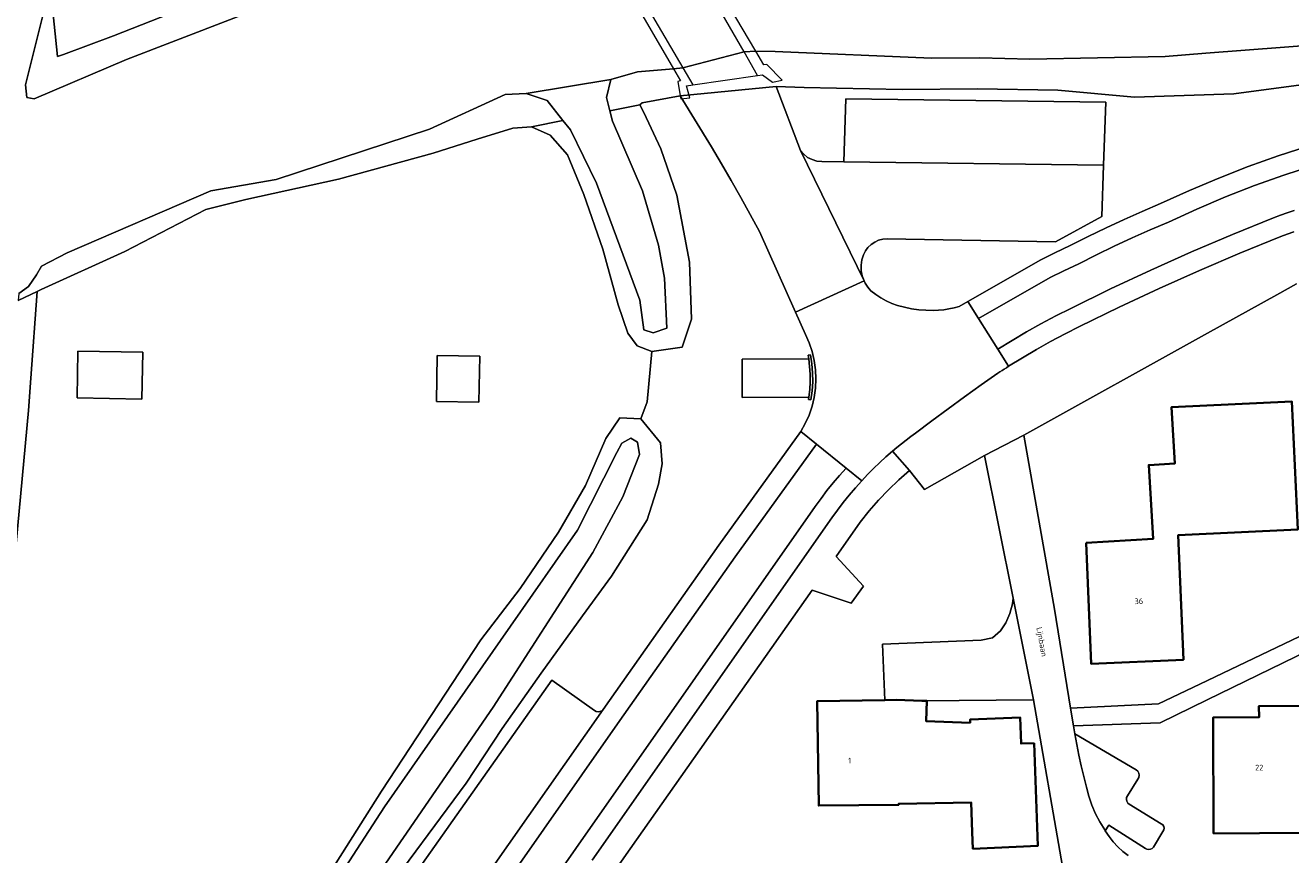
# Model space of a CAD drawing. Header units: metres. Extents: x 229229 to 231729, y 593167 to 595667.
# Tile 74 of 256: x 229912 to 230013, y 594779 to 594845. Entities that reach past the tile are written whole.
import ezdxf
from ezdxf.enums import TextEntityAlignment as Align

# ---------------------------------------------------------------- set-up
doc = ezdxf.new("R2010")
doc.units = ezdxf.units.M
for name, color, linetype, lineweight in [('B-WE-GR-GROENVOORZIENING-GV', 80, 'Continuous', 18), ('B-WE-KW-KUNSTWERK_DEK-GV', 170, 'Continuous', 18), ('B-WE-OG-BEBOUWING-GV', 7, 'Continuous', 35), ('B-WE-OG-BEBOUWING-T18', 10, 'Continuous', 18), ('B-WE-OG-TERREIN_ERF-GV', 7, 'Continuous', 18), ('B-WE-OG-TOPOGRAFIE-T18', 10, 'Continuous', 18), ('B-WE-OG-WATER-GV', 130, 'Continuous', 18), ('B-WE-OG-WATER_GREPPEL-GV', 160, 'Continuous', 18), ('B-WE-OG-WATER_SLOOT-GV', 120, 'Continuous', 18), ('B-WE-OG-WEG-GV', 7, 'Continuous', 18), ('B-WE-VH-VERHARDING_GESLOTEN-GV', 252, 'Continuous', 18), ('B-WE-VH-VERHARDING_HALFVERHARDING-GV', 252, 'Continuous', 18), ('B-WE-VH-VERHARDING_OPEN-GV', 252, 'Continuous', 18)]:
    doc.layers.add(name, color=color, linetype=linetype, lineweight=lineweight)
doc.styles.add('NLCS-ISO-M250-T18', font='NLCS-ISO.ttf', dxfattribs={"height": 0.45})

msp = doc.modelspace()

# ---------------------------------------------------------------- linework, layer by layer
at = {"layer": 'B-WE-GR-GROENVOORZIENING-GV'}
for points in [[(230015.526, 594840.19), (230008.19, 594839.199), (230000.297, 594838.931), (229994.197, 594839.483), (229987.822, 594839.59), (229981.845, 594839.548), (229976.606, 594839.651), (229974.045, 594839.715), (229971.817, 594839.786), (229973.741, 594834.711), (229973.999, 594834.406), (229974.312, 594834.156), (229974.667, 594833.972), (229975.051, 594833.86), (229975.449, 594833.824), (229977.186, 594833.797), (229977.352, 594838.798), (229998.005, 594838.533), (229997.838, 594833.532), (229997.702, 594829.445), (229994.026, 594827.436), (229980.629, 594827.687), (229980.286, 594827.657), (229979.953, 594827.569), (229979.64, 594827.426), (229979.356, 594827.231), (229979.109, 594826.991), (229978.907, 594826.713), (229978.755, 594826.404), (229978.625, 594825.998), (229978.564, 594825.575), (229978.573, 594825.149), (229978.652, 594824.73), (229978.799, 594824.329), (229978.885, 594824.16), (229978.983, 594823.998), (229979.092, 594823.843), (229979.213, 594823.697), (229979.344, 594823.56), (229979.726, 594823.256), (229980.132, 594822.985), (229980.559, 594822.75), (229981.004, 594822.551), (229981.465, 594822.39), (229982.018, 594822.239), (229982.58, 594822.123), (229983.148, 594822.043), (229983.72, 594821.999), (229984.294, 594821.992), (229984.712, 594822.004), (229985.128, 594822.042), (229985.54, 594822.106), (229985.948, 594822.196), (229986.35, 594822.311), (229987.051, 594822.711), (229992.838, 594826.014), (229993.972, 594826.572), (229995.188, 594827.147), (229996.604, 594827.859), (229998.031, 594828.548), (229999.469, 594829.214), (230000.917, 594829.856), (230002.376, 594830.475), (230004.668, 594831.529), (230006.99, 594832.514), (230009.341, 594833.431), (230011.717, 594834.278), (230014.117, 594835.055)], [(229939.813, 594772.551), (229953.968, 594792.603), (229957.377, 594790.199), (229957.507, 594790.126), (229957.653, 594790.097), (229957.801, 594790.115), (229957.936, 594790.178), (229958.045, 594790.279), (229967.255, 594803.343), (229973.757, 594812.365), (229974.119, 594813.004), (229974.421, 594813.673), (229974.658, 594814.368), (229974.83, 594815.082), (229974.934, 594815.809), (229974.97, 594816.542), (229974.938, 594817.276), (229974.838, 594818.003), (229974.67, 594818.718), (229974.436, 594819.414), (229974.138, 594820.085), (229973.353, 594821.842), (229970.481, 594828.273), (229969.738, 594829.626), (229968.986, 594830.974), (229968.222, 594832.316), (229967.449, 594833.652), (229966.666, 594834.982), (229964.182, 594839.033), (229961.165, 594838.493), (229960.958, 594838.336), (229961.279, 594837.715), (229962.641, 594834.844), (229963.911, 594831.15), (229964.907, 594825.813), (229965.084, 594821.296), (229964.331, 594819.061), (229961.918, 594818.717), (229961.552, 594814.72), (229961.048, 594813.387), (229962.618, 594811.473), (229962.746, 594809.81), (229962.446, 594808.193), (229961.551, 594805.336), (229958.705, 594800.858), (229956.41, 594797.73), (229953.132, 594793.16), (229950.035, 594788.758), (229947.15, 594784.428), (229940.128, 594774.946)], [(229933.212, 594772.382), (229940.428, 594783.792), (229948.336, 594795.801), (229951.448, 594799.9), (229954.504, 594804.366), (229956.641, 594808.083), (229958.254, 594811.818), (229959.374, 594813.463), (229961.048, 594813.387), (229961.552, 594814.72), (229961.918, 594818.717), (229960.77, 594819.163), (229960.011, 594820.174), (229959.246, 594822.432), (229958.031, 594826.867), (229956.51, 594831.203), (229955.206, 594834.352), (229953.828, 594835.929), (229952.352, 594836.583), (229950.866, 594836.47), (229948.032, 594835.595), (229944.545, 594834.483), (229937.008, 594832.425), (229929.642, 594830.81), (229926.46, 594829.999), (229920.028, 594826.683), (229913.378, 594823.651), (229913.064, 594823.498), (229912.546, 594816.599), (229912.353, 594814.032), (229909.496, 594783.469)]]:
    msp.add_lwpolyline(points, dxfattribs=at)
for points in [[(229921.445, 594818.661), (229921.381, 594814.946), (229916.23, 594815.035), (229916.294, 594818.75)], [(229948.237, 594818.343), (229948.175, 594814.7), (229944.803, 594814.757), (229944.865, 594818.401)], [(229974.395, 594818.141), (229974.346, 594818.428), (229974.54, 594818.458), (229974.651, 594817.749), (229974.709, 594817.033), (229974.714, 594816.315), (229974.665, 594815.599), (229974.564, 594814.888), (229974.378, 594814.92), (229974.404, 594815.085), (229969.118, 594815.07), (229969.099, 594818.125)]]:
    msp.add_lwpolyline(points, close=True, dxfattribs=at)
at = {"layer": 'B-WE-KW-KUNSTWERK_DEK-GV'}
msp.add_lwpolyline([(229956.925, 594852.758), (229963.643, 594841.202), (229964.201, 594840.242), (229963.984, 594840.194), (229964.182, 594839.033), (229964.222, 594838.798), (229964.949, 594838.889), (229964.682, 594839.832), (229965.186, 594839.906), (229970.333, 594840.67), (229970.713, 594840.726), (229971.521, 594840.136), (229972.278, 594840.302), (229971.053, 594841.54), (229970.836, 594841.507), (229970.189, 594842.6), (229963.576, 594853.763)], dxfattribs=at)
at = {"layer": 'B-WE-OG-BEBOUWING-GV'}
for points in [[(229996.442, 594803.51), (229996.849, 594793.912), (230004.192, 594794.223), (230003.771, 594804.133), (230013.293, 594804.587), (230012.809, 594814.745), (230003.235, 594814.289), (230003.499, 594809.815), (230001.429, 594809.693), (230001.775, 594803.825)], [(229992.316, 594787.598), (229991.275, 594787.568), (229991.216, 594789.631), (229987.229, 594789.466), (229987.221, 594789.224), (229983.742, 594789.337), (229983.795, 594790.961), (229983.396, 594790.974), (229981.364, 594791.04), (229980.443, 594791.026), (229975.078, 594790.944), (229975.193, 594782.641), (229981.552, 594782.704), (229981.55, 594782.779), (229987.304, 594782.891), (229987.394, 594780.516), (229987.444, 594779.21), (229992.6, 594779.428)], [(230013.493, 594790.565), (230010.192, 594790.546), (230010.197, 594789.656), (230006.542, 594789.633), (230006.59, 594780.429), (230013.884, 594780.469), (230013.873, 594783.463), (230013.832, 594790.599)]]:
    msp.add_lwpolyline(points, close=True, dxfattribs=at)
at = {"layer": 'B-WE-OG-TERREIN_ERF-GV'}
for points in [[(230013.179, 594824.105), (230011.61, 594823.22), (230006.113, 594820.188), (229991.506, 594812.064), (229993.947, 594798.249), (229995.221, 594790.367), (230002.206, 594790.719), (230005.479, 594792.285), (230023.225, 594800.775)], [(229994.574, 594777.805), (229992.278, 594791.03), (229983.396, 594790.974), (229983.795, 594790.961), (229983.742, 594789.337), (229987.221, 594789.224), (229987.229, 594789.466), (229991.216, 594789.631), (229991.275, 594787.568), (229992.316, 594787.598), (229992.6, 594779.428), (229987.444, 594779.21), (229987.394, 594780.516), (229987.304, 594782.891), (229981.55, 594782.779), (229981.552, 594782.704), (229975.193, 594782.641), (229975.078, 594790.944), (229980.443, 594791.026), (229980.266, 594795.464), (229988.103, 594795.78), (229989.002, 594795.982), (229989.652, 594796.538), (229990.075, 594797.171), (229990.391, 594797.89), (229990.586, 594798.659), (229990.639, 594799.126), (229988.383, 594810.448), (229983.605, 594807.77), (229982.414, 594809.271), (229981.557, 594808.524), (229980.735, 594807.738), (229979.949, 594806.916), (229979.203, 594806.058), (229978.496, 594805.167), (229976.579, 594802.439), (229978.74, 594800.083), (229977.775, 594798.718), (229974.664, 594799.749), (229951.272, 594766.515)], [(230023.207, 594799.399), (230006.082, 594791.048), (230002.337, 594789.222), (229995.445, 594788.983), (229995.555, 594788.351), (230000.428, 594785.47), (230000.556, 594785.36), (230000.639, 594785.213), (230000.667, 594785.046), (230000.636, 594784.88), (230000.55, 594784.734), (229999.742, 594783.418), (229999.673, 594783.28), (229999.652, 594783.127), (229999.681, 594782.975), (229999.759, 594782.841), (229999.875, 594782.739), (230002.426, 594781.181), (230002.542, 594781.097), (230002.619, 594780.978), (230002.647, 594780.838), (230002.623, 594780.697), (230002.549, 594780.575), (230001.808, 594779.339), (230001.707, 594779.233), (230001.578, 594779.165), (230001.434, 594779.143), (230001.29, 594779.168), (230001.162, 594779.238), (229998.258, 594781.088), (229997.976, 594780.642), (229998.276, 594780.191), (229998.611, 594779.765), (229998.977, 594779.366), (229999.374, 594778.996), (229999.798, 594778.659)], [(230013.884, 594780.469), (230006.59, 594780.429), (230006.542, 594789.633), (230010.197, 594789.656), (230010.192, 594790.546), (230013.493, 594790.565)]]:
    msp.add_lwpolyline(points, dxfattribs=at)
msp.add_lwpolyline([(230004.192, 594794.223), (229996.849, 594793.912), (229996.442, 594803.51), (230001.775, 594803.825), (230001.429, 594809.693), (230003.499, 594809.815), (230003.235, 594814.289), (230012.809, 594814.745), (230013.293, 594804.587), (230003.771, 594804.133)], close=True, dxfattribs=at)
at = {"layer": 'B-WE-OG-WATER-GV'}
for points in [[(229940.814, 594849.897), (229920.144, 594841.933), (229912.822, 594838.806), (229912.235, 594838.916), (229912.125, 594839.907), (229913.742, 594846.393)], [(229911.595, 594823.347), (229912.366, 594823.897), (229912.989, 594824.815), (229913.393, 594825.512), (229915.447, 594826.576), (229926.855, 594831.494), (229932.06, 594832.406), (229944.239, 594836.406), (229950.254, 594839.159), (229951.942, 594839.232), (229958.655, 594840.339), (229960.783, 594840.963), (229963.643, 594841.202), (229964.391, 594841.264), (229969.259, 594842.534), (229970.189, 594842.6), (229971.723, 594842.564), (229984.162, 594842.046), (229987.99, 594842.075), (229991.965, 594841.958), (230002.722, 594842.162), (230005.961, 594842.427), (230018.482, 594843.399)]]:
    msp.add_lwpolyline(points, dxfattribs=at)
msp.add_lwpolyline([(229958.655, 594840.339), (229951.942, 594839.232), (229953.592, 594838.682), (229954.857, 594837.093), (229955.463, 594836.333), (229957.517, 594832.113), (229960.959, 594822.801), (229961.298, 594820.452), (229962.034, 594820.215), (229963.105, 594820.582), (229962.922, 594824.546), (229962.445, 594827.188), (229961.186, 594831.495), (229958.802, 594837.037), (229958.594, 594837.854), (229958.325, 594838.908)], close=True, dxfattribs=at)
at = {"layer": 'B-WE-OG-WATER_GREPPEL-GV'}
msp.add_lwpolyline([(229960.246, 594811.83), (229959.529, 594811.431), (229959.134, 594810.691), (229956.009, 594804.516), (229950.69, 594796.883), (229940.665, 594782.532), (229932.851, 594770.495), (229932.668, 594769.504), (229933.145, 594768.697), (229933.952, 594768.587), (229937.62, 594773.467), (229949.321, 594790.458), (229957.231, 594802.762), (229959.616, 594807.165), (229960.937, 594810.542), (229960.785, 594811.522)], close=True, dxfattribs=at)
at = {"layer": 'B-WE-OG-WATER_SLOOT-GV'}
for points in [[(229913.742, 594846.393), (229912.125, 594839.907), (229912.235, 594838.916), (229912.822, 594838.806), (229920.144, 594841.933), (229940.814, 594849.897)], [(229936.057, 594850.499), (229919.129, 594843.81), (229915.138, 594842.336), (229914.681, 594842.167), (229914.211, 594846.535)], [(230018.482, 594843.399), (230005.961, 594842.427), (230002.722, 594842.162), (229991.965, 594841.958), (229987.99, 594842.075), (229984.162, 594842.046), (229971.723, 594842.564), (229970.189, 594842.6), (229969.259, 594842.534), (229964.391, 594841.264), (229963.643, 594841.202), (229960.783, 594840.963), (229958.655, 594840.339), (229958.325, 594838.908), (229958.594, 594837.854), (229960.958, 594838.336), (229961.165, 594838.493), (229964.182, 594839.033), (229971.817, 594839.786), (229974.045, 594839.715), (229976.606, 594839.651), (229981.845, 594839.548), (229987.822, 594839.59), (229994.197, 594839.483), (230000.297, 594838.931), (230008.19, 594839.199), (230015.526, 594840.19)], [(229909.496, 594783.469), (229912.353, 594814.032), (229912.546, 594816.599), (229913.064, 594823.498), (229911.542, 594822.767)], [(229940.128, 594774.946), (229947.15, 594784.428), (229950.035, 594788.758), (229953.132, 594793.16), (229956.41, 594797.73), (229958.705, 594800.858), (229961.551, 594805.336), (229962.446, 594808.193), (229962.746, 594809.81), (229962.618, 594811.473), (229961.048, 594813.387), (229959.374, 594813.463), (229958.254, 594811.818), (229956.641, 594808.083), (229954.504, 594804.366), (229951.448, 594799.9), (229948.336, 594795.801), (229940.428, 594783.792), (229933.212, 594772.382)]]:
    msp.add_lwpolyline(points, dxfattribs=at)
for points in [[(229920.028, 594826.683), (229926.46, 594829.999), (229929.642, 594830.81), (229937.008, 594832.425), (229944.545, 594834.483), (229948.032, 594835.595), (229950.866, 594836.47), (229952.352, 594836.583), (229954.857, 594837.093), (229953.592, 594838.682), (229951.942, 594839.232), (229950.254, 594839.159), (229944.239, 594836.406), (229932.06, 594832.406), (229926.855, 594831.494), (229915.447, 594826.576), (229913.393, 594825.512), (229912.989, 594824.815), (229912.366, 594823.897), (229911.595, 594823.347), (229911.542, 594822.767), (229913.064, 594823.498), (229913.378, 594823.651)], [(229954.857, 594837.093), (229952.352, 594836.583), (229953.828, 594835.929), (229955.206, 594834.352), (229956.51, 594831.203), (229958.031, 594826.867), (229959.246, 594822.432), (229960.011, 594820.174), (229960.77, 594819.163), (229961.918, 594818.717), (229964.331, 594819.061), (229965.084, 594821.296), (229964.907, 594825.813), (229963.911, 594831.15), (229962.641, 594834.844), (229961.279, 594837.715), (229960.958, 594838.336), (229958.594, 594837.854), (229958.802, 594837.037), (229961.186, 594831.495), (229962.445, 594827.188), (229962.922, 594824.546), (229963.105, 594820.582), (229962.034, 594820.215), (229961.298, 594820.452), (229960.959, 594822.801), (229957.517, 594832.113), (229955.463, 594836.333)], [(229960.246, 594811.83), (229960.785, 594811.522), (229960.937, 594810.542), (229959.616, 594807.165), (229957.231, 594802.762), (229949.321, 594790.458), (229937.62, 594773.467), (229933.952, 594768.587), (229933.145, 594768.697), (229932.668, 594769.504), (229932.851, 594770.495), (229940.665, 594782.532), (229950.69, 594796.883), (229956.009, 594804.516), (229959.134, 594810.691), (229959.529, 594811.431)]]:
    msp.add_lwpolyline(points, close=True, dxfattribs=at)
at = {"layer": 'B-WE-OG-WEG-GV'}
msp.add_lwpolyline([(229914.211, 594846.535), (229914.681, 594842.167), (229915.138, 594842.336), (229919.129, 594843.81), (229936.057, 594850.499)], dxfattribs=at)
at = {"layer": 'B-WE-VH-VERHARDING_GESLOTEN-GV'}
for points in [[(229964.391, 594841.264), (229965.186, 594839.906), (229970.333, 594840.67), (229969.259, 594842.534), (229962.856, 594853.654), (229962.006, 594855.129), (229956.813, 594854.202), (229957.599, 594852.86)], [(229973.741, 594834.711), (229971.817, 594839.786), (229964.182, 594839.033), (229966.666, 594834.982), (229967.449, 594833.652), (229968.222, 594832.316), (229968.986, 594830.974), (229969.738, 594829.626), (229970.481, 594828.273), (229973.353, 594821.842), (229978.799, 594824.329)], [(229989.433, 594816.993), (229989.602, 594817.106), (229989.772, 594817.217), (229989.942, 594817.329), (229990.112, 594817.439), (229990.283, 594817.549), (229989.434, 594818.905), (229987.901, 594821.354), (229987.051, 594822.711), (229986.35, 594822.311), (229985.948, 594822.196), (229985.54, 594822.106), (229985.128, 594822.042), (229984.712, 594822.004), (229984.294, 594821.992), (229983.72, 594821.999), (229983.148, 594822.043), (229982.58, 594822.123), (229982.018, 594822.239), (229981.465, 594822.39), (229981.004, 594822.551), (229980.559, 594822.75), (229980.132, 594822.985), (229979.726, 594823.256), (229979.344, 594823.56), (229979.213, 594823.697), (229979.092, 594823.843), (229978.983, 594823.998), (229978.885, 594824.16), (229978.799, 594824.329), (229973.353, 594821.842), (229974.138, 594820.085), (229974.436, 594819.414), (229974.67, 594818.718), (229974.838, 594818.003), (229974.938, 594817.276), (229974.97, 594816.542), (229974.934, 594815.809), (229974.83, 594815.082), (229974.658, 594814.368), (229974.421, 594813.673), (229974.119, 594813.004), (229973.757, 594812.365), (229975.005, 594811.361), (229977.364, 594809.464), (229978.613, 594808.459), (229979.077, 594808.951), (229979.553, 594809.432), (229980.041, 594809.901), (229980.539, 594810.358), (229981.048, 594810.804), (229981.405, 594811.104), (229981.766, 594811.398), (229982.132, 594811.686), (229982.503, 594811.968), (229982.879, 594812.244), (229984.174, 594813.215), (229985.477, 594814.176), (229986.788, 594815.125), (229988.107, 594816.065)], [(229921.381, 594814.946), (229921.445, 594818.661), (229916.294, 594818.75), (229916.23, 594815.035)], [(229948.175, 594814.7), (229948.237, 594818.343), (229944.865, 594818.401), (229944.803, 594814.757)]]:
    msp.add_lwpolyline(points, close=True, dxfattribs=at)
for points in [[(230014.117, 594835.055), (230011.717, 594834.278), (230009.341, 594833.431), (230006.99, 594832.514), (230004.668, 594831.529), (230002.376, 594830.475), (230000.917, 594829.856), (229999.469, 594829.214), (229998.031, 594828.548), (229996.604, 594827.859), (229995.188, 594827.147), (229993.972, 594826.572), (229992.838, 594826.014), (229987.051, 594822.711), (229987.901, 594821.354), (229993.588, 594824.6), (229994.667, 594825.131), (229995.872, 594825.701), (229997.274, 594826.406), (229998.687, 594827.088), (230000.111, 594827.747), (230001.545, 594828.384), (230002.989, 594828.997), (230005.242, 594830.035), (230007.525, 594831.006), (230009.835, 594831.909), (230012.171, 594832.743), (230014.531, 594833.508)], [(230014.531, 594833.508), (230012.171, 594832.743), (230009.835, 594831.909), (230007.525, 594831.006), (230005.242, 594830.035), (230002.989, 594828.997), (230001.545, 594828.384), (230000.111, 594827.747), (229998.687, 594827.088), (229997.274, 594826.406), (229995.872, 594825.701), (229994.667, 594825.131), (229993.588, 594824.6), (229987.901, 594821.354), (229989.434, 594818.905), (229990.561, 594819.607), (229991.704, 594820.282), (229992.863, 594820.929), (229994.037, 594821.548), (229995.226, 594822.139), (229998.4, 594823.695), (230001.601, 594825.196), (230004.827, 594826.64), (230008.079, 594828.028), (230011.354, 594829.358), (230011.894, 594829.555), (230012.435, 594829.746), (230012.979, 594829.932)], [(230012.979, 594829.932), (230012.435, 594829.746), (230011.894, 594829.555), (230011.354, 594829.358), (230008.079, 594828.028), (230004.827, 594826.64), (230001.601, 594825.196), (229998.4, 594823.695), (229995.226, 594822.139), (229994.037, 594821.548), (229992.863, 594820.929), (229991.704, 594820.282), (229990.561, 594819.607), (229989.434, 594818.905), (229990.283, 594817.549), (229991.382, 594818.234), (229992.497, 594818.892), (229993.627, 594819.524), (229994.772, 594820.127), (229995.932, 594820.703), (229999.08, 594822.247), (230002.254, 594823.735), (230005.454, 594825.167), (230008.678, 594826.544), (230011.926, 594827.863), (230012.447, 594828.053), (230012.97, 594828.238)], [(229941.425, 594763.765), (229959.382, 594789.398), (229968.553, 594802.408), (229975.005, 594811.361), (229973.757, 594812.365), (229967.255, 594803.343), (229958.045, 594790.279), (229940.143, 594764.724)], [(229942.282, 594759.768), (229955.872, 594779.225), (229974.919, 594806.417), (229975.376, 594807.052), (229975.849, 594807.674), (229976.338, 594808.284), (229976.843, 594808.881), (229977.364, 594809.464), (229975.005, 594811.361), (229968.553, 594802.408), (229959.382, 594789.398), (229941.425, 594763.765)], [(229957.183, 594778.308), (229976.229, 594805.499), (229976.674, 594806.116), (229977.135, 594806.721), (229977.612, 594807.313), (229978.105, 594807.893), (229978.613, 594808.459), (229977.364, 594809.464), (229976.843, 594808.881), (229976.338, 594808.284), (229975.849, 594807.674), (229975.376, 594807.052), (229974.919, 594806.417), (229955.872, 594779.225), (229942.282, 594759.768)]]:
    msp.add_lwpolyline(points, dxfattribs=at)
at = {"layer": 'B-WE-VH-VERHARDING_HALFVERHARDING-GV'}
msp.add_lwpolyline([(229974.395, 594818.141), (229969.099, 594818.125), (229969.118, 594815.07), (229974.404, 594815.085), (229974.477, 594815.694), (229974.512, 594816.307), (229974.51, 594816.92), (229974.471, 594817.532)], close=True, dxfattribs=at)
at = {"layer": 'B-WE-VH-VERHARDING_OPEN-GV'}
for points in [[(229977.352, 594838.798), (229977.186, 594833.797), (229997.838, 594833.532), (229998.005, 594838.533)], [(229997.838, 594833.532), (229977.186, 594833.797), (229975.449, 594833.824), (229975.051, 594833.86), (229974.667, 594833.972), (229974.312, 594834.156), (229973.999, 594834.406), (229973.741, 594834.711), (229978.799, 594824.329), (229978.652, 594824.73), (229978.573, 594825.149), (229978.564, 594825.575), (229978.625, 594825.998), (229978.755, 594826.404), (229978.907, 594826.713), (229979.109, 594826.991), (229979.356, 594827.231), (229979.64, 594827.426), (229979.953, 594827.569), (229980.286, 594827.657), (229980.629, 594827.687), (229994.026, 594827.436), (229997.702, 594829.445)], [(229974.54, 594818.458), (229974.346, 594818.428), (229974.395, 594818.141), (229974.471, 594817.532), (229974.51, 594816.92), (229974.512, 594816.307), (229974.477, 594815.694), (229974.404, 594815.085), (229974.378, 594814.92), (229974.564, 594814.888), (229974.665, 594815.599), (229974.714, 594816.315), (229974.709, 594817.033), (229974.651, 594817.749)], [(230030.276, 594798.721), (230031.14, 594798.727), (230031.134, 594799.644), (230034.801, 594799.666), (230034.794, 594800.739), (230023.225, 594800.775), (230005.479, 594792.285), (230002.206, 594790.719), (229995.221, 594790.367), (229995.445, 594788.983), (230002.337, 594789.222), (230006.082, 594791.048), (230023.207, 594799.399), (230024.088, 594799.399), (230024.086, 594799.796), (230027.553, 594799.802), (230030.299, 594799.852)], [(229990.639, 594799.126), (229990.586, 594798.659), (229990.391, 594797.89), (229990.075, 594797.171), (229989.652, 594796.538), (229989.002, 594795.982), (229988.103, 594795.78), (229980.266, 594795.464), (229980.443, 594791.026), (229981.364, 594791.04), (229983.396, 594790.974), (229992.278, 594791.03)], [(229958.045, 594790.279), (229957.936, 594790.178), (229957.801, 594790.115), (229957.653, 594790.097), (229957.507, 594790.126), (229957.377, 594790.199), (229953.968, 594792.603), (229939.813, 594772.551), (229936.465, 594767.808), (229939.991, 594765.386), (229940.105, 594765.288), (229940.184, 594765.159), (229940.217, 594765.012), (229940.203, 594764.862), (229940.143, 594764.724)], [(230000.55, 594784.734), (230000.636, 594784.88), (230000.667, 594785.046), (230000.639, 594785.213), (230000.556, 594785.36), (230000.428, 594785.47), (229995.555, 594788.351), (229995.706, 594787.495), (229995.874, 594786.641), (229996.057, 594785.792), (229996.257, 594784.945), (229996.473, 594784.103), (229996.659, 594783.382), (229996.9, 594782.677), (229997.194, 594781.993), (229997.541, 594781.334), (229997.937, 594780.703), (229997.976, 594780.642), (229998.258, 594781.088), (230001.162, 594779.238), (230001.29, 594779.168), (230001.434, 594779.143), (230001.578, 594779.165), (230001.707, 594779.233), (230001.808, 594779.339), (230002.549, 594780.575), (230002.623, 594780.697), (230002.647, 594780.838), (230002.619, 594780.978), (230002.542, 594781.097), (230002.426, 594781.181), (229999.875, 594782.739), (229999.759, 594782.841), (229999.681, 594782.975), (229999.652, 594783.127), (229999.673, 594783.28), (229999.742, 594783.418)]]:
    msp.add_lwpolyline(points, close=True, dxfattribs=at)
for points in [[(230012.97, 594828.238), (230012.447, 594828.053), (230011.926, 594827.863), (230008.678, 594826.544), (230005.454, 594825.167), (230002.254, 594823.735), (229999.08, 594822.247), (229995.932, 594820.703), (229994.772, 594820.127), (229993.627, 594819.524), (229992.497, 594818.892), (229991.382, 594818.234), (229990.283, 594817.549), (229990.112, 594817.439), (229989.942, 594817.329), (229989.772, 594817.217), (229989.602, 594817.106), (229989.433, 594816.993), (229988.107, 594816.065), (229986.788, 594815.125), (229985.477, 594814.176), (229984.174, 594813.215), (229982.879, 594812.244), (229982.503, 594811.968), (229982.132, 594811.686), (229981.766, 594811.398), (229981.405, 594811.104), (229981.048, 594810.804), (229982.414, 594809.271), (229983.605, 594807.77), (229988.383, 594810.448), (229991.506, 594812.064), (230006.113, 594820.188), (230011.61, 594823.22), (230013.179, 594824.105)], [(229999.798, 594778.659), (229999.374, 594778.996), (229998.977, 594779.366), (229998.611, 594779.765), (229998.276, 594780.191), (229997.976, 594780.642), (229997.937, 594780.703), (229997.541, 594781.334), (229997.194, 594781.993), (229996.9, 594782.677), (229996.659, 594783.382), (229996.473, 594784.103), (229996.257, 594784.945), (229996.057, 594785.792), (229995.874, 594786.641), (229995.706, 594787.495), (229995.555, 594788.351), (229995.445, 594788.983), (229995.221, 594790.367), (229993.947, 594798.249), (229991.506, 594812.064), (229988.383, 594810.448), (229990.639, 594799.126), (229992.278, 594791.03), (229994.574, 594777.805)], [(229951.272, 594766.515), (229974.664, 594799.749), (229977.775, 594798.718), (229978.74, 594800.083), (229976.579, 594802.439), (229978.496, 594805.167), (229979.203, 594806.058), (229979.949, 594806.916), (229980.735, 594807.738), (229981.557, 594808.524), (229982.414, 594809.271), (229981.048, 594810.804), (229980.539, 594810.358), (229980.041, 594809.901), (229979.553, 594809.432), (229979.077, 594808.951), (229978.613, 594808.459), (229978.105, 594807.893), (229977.612, 594807.313), (229977.135, 594806.721), (229976.674, 594806.116), (229976.229, 594805.499), (229957.183, 594778.308)]]:
    msp.add_lwpolyline(points, dxfattribs=at)

# ---------------------------------------------------------------- texts
at = {"layer": 'B-WE-OG-BEBOUWING-T18', "style": 'NLCS-ISO-M250-T18'}
for s, rotation, p in [('36', 2.4, (230000.642, 594798.88)), ('1', 0.8, (229977.644, 594786.21)), ('22', 0.3, (230010.215, 594785.656))]:
    msp.add_text(s, height=0.45, rotation=rotation, dxfattribs=at).set_placement(p, align=Align.MIDDLE)
at = {"layer": 'B-WE-OG-TOPOGRAFIE-T18', "style": 'NLCS-ISO-M250-T18'}
msp.add_text('Lijnbaan', height=0.45, rotation=280.3, dxfattribs=at).set_placement((229992.862, 594795.638), align=Align.MIDDLE)

doc.saveas('drawing.dxf')
